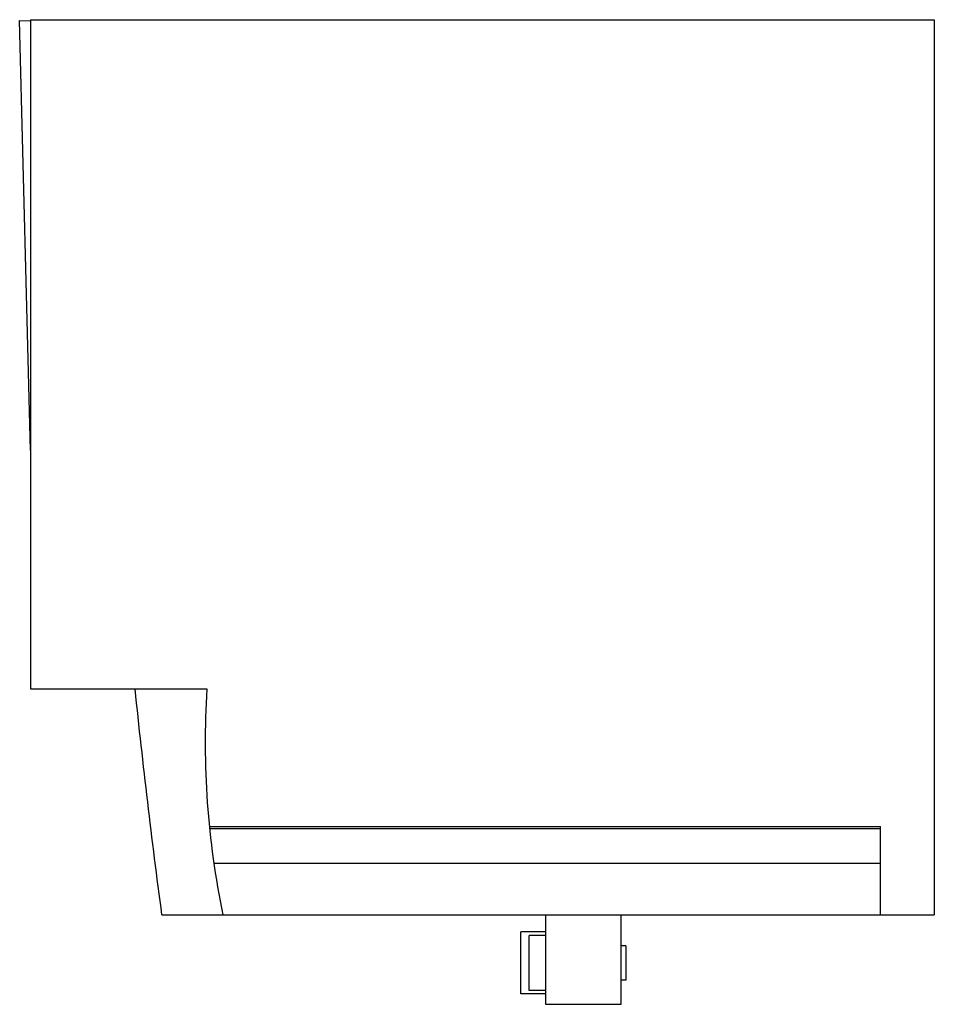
# Model space of a CAD drawing. Header units: millimetres. Extents: x 19 to 152, y 47 to 190.
import ezdxf

# ---------------------------------------------------------------- set-up
doc = ezdxf.new("R2010")
doc.units = ezdxf.units.MM
doc.header["$LTSCALE"] = 15.483624
doc.layers.get('0').update_dxf_attribs({"linetype": 'CONTINUOUS'})

msp = doc.modelspace()

# ---------------------------------------------------------------- linework, layer by layer
at = {"color": 7, "linetype": 'CONTINUOUS'}
for p, q in [((20.56, 190.27), (20.56, 93.07)), ((20.56, 190.27), (151.86, 190.27)), ((151.86, 190.27), (151.86, 60.27)), ((20.56, 127.69), (18.99, 190.13)), ((18.99, 190.13), (20.56, 190.08)), ((20.56, 93.07), (46.16, 93.07)), ((46.54, 73.11), (144.06, 73.11)), ((144.06, 60.27), (144.06, 73.11)), ((144.06, 72.76), (46.57, 72.76)), ((47.18, 67.77), (144.06, 67.77)), ((39.62, 60.27), (151.86, 60.27)), ((95.36, 60.27), (95.36, 47.27)), ((106.36, 47.27), (106.36, 60.27)), ((95.36, 57.77), (91.81, 57.77)), ((91.81, 48.77), (91.81, 57.77)), ((95.36, 57.27), (93.01, 57.27)), ((93.01, 49.27), (93.01, 57.27)), ((107.06, 55.77), (106.36, 55.77)), ((107.06, 55.77), (107.06, 50.77)), ((107.06, 50.77), (106.36, 50.77)), ((95.36, 48.77), (91.81, 48.77)), ((95.36, 49.27), (93.01, 49.27)), ((95.36, 47.27), (106.36, 47.27))]:
    msp.add_line(p, q, dxfattribs=at)
for centre, radius, start, end in [((1093.58, 202.07), 1063.46, 185.88317, 187.66282), ((171.43, 85.44), 125.49, 176.5174, 191.5733)]:
    msp.add_arc(centre, radius, start, end, dxfattribs=at)

doc.saveas('drawing.dxf')
